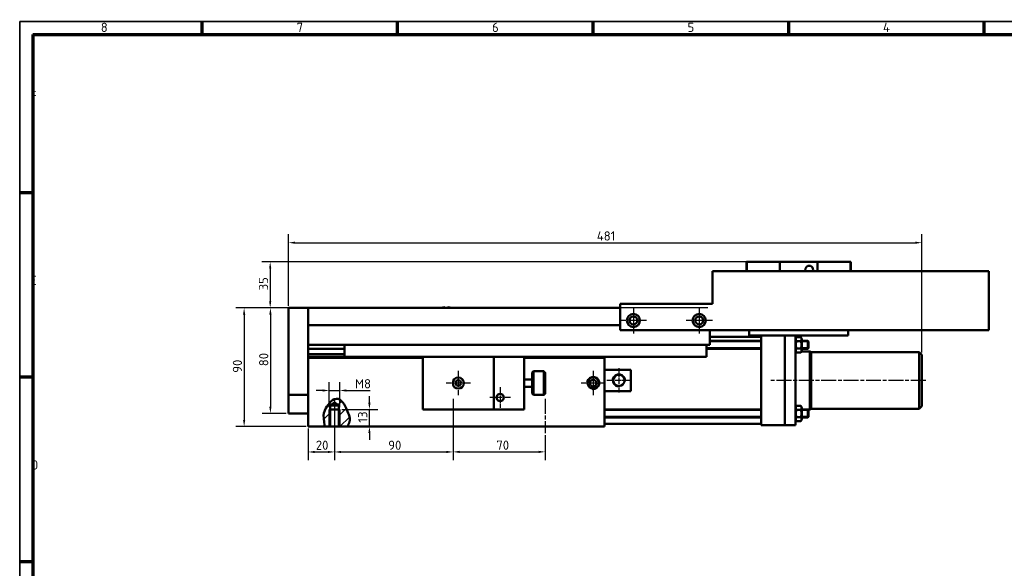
# Model space of a CAD drawing. Header units: millimetres. Extents: x 10 to 1178, y 10 to 831.
# Tile 2 of 5: x 10 to 758, y 415 to 831. Entities that reach past the tile are written whole.
import ezdxf

# ---------------------------------------------------------------- set-up
doc = ezdxf.new("R2010")
doc.units = ezdxf.units.MM
doc.header["$LTSCALE"] = 2
doc.linetypes.add('CHAIN', pattern=[0.3543, 0.2362, -0.0295, 0.0591, -0.0295])
doc.layers.get('0').update_dxf_attribs({"lineweight": 25})
for name, color, linetype, lineweight in [('Bemaßung (ISO)', 7, 'Continuous', 25), ('Mittellinie (ISO)', 7, 'Continuous', 25), ('Mittelpunktmarkierung (ISO)', 7, 'Continuous', 25), ('Rahmen (ISO)', 7, 'Continuous', 70), ('Schraffur (ISO)', 7, 'Continuous', 18), ('Sichtbar (ISO)', 7, 'Continuous', 50), ('Sichtbar schmal (ISO)', 7, 'Continuous', 35), ('Symbol (ISO)', 7, 'Continuous', 25)]:
    doc.layers.add(name, color=color, linetype=linetype, lineweight=lineweight)
doc.styles.add('Notiztext (DIN)', font='isocpeur.ttf')
doc.dimstyles.new('Standard (DIN)', dxfattribs={"dimscale": 2, "dimtxt": 3.5, "dimasz": 2.5, "dimexe": 3.175, "dimexo": 0.8, "dimgap": 0.8, "dimtad": 1, "dimdec": 3, "dimrnd": 1e-08, "dimtxsty": 'Notiztext (DIN)', "dimcen": 0.09, "dimdle": 10, "dimclrd": 256, "dimclre": 256, "dimclrt": 256, "dimazin": 2, "dimtfac": 0.571429, "dimtdec": 3, "dimtmove": 0, "dimatfit": 3, "dimfxl": 1, "dimtolj": 1, "dimlwd": -1, "dimlwe": -1, "dimarcsym": 0})

# ---------------------------------------------------------------- blocks, each defined once
blk = doc.blocks.new('Ränder Hagen+Goebel Rahmen')
at = {"layer": 'Rahmen (ISO)', "linetype": 'Continuous', "lineweight": 35}
for q in [(5, 5), (589, 415)]:
    blk.add_line((5, 415), q, dxfattribs=at)
at = {"layer": 'Rahmen (ISO)'}
for p, q in [((74.25, 410), (74.25, 415)), ((148.5, 410), (148.5, 415)), ((222.75, 410), (222.75, 415)), ((297, 410), (297, 415)), ((371.25, 410), (371.25, 415)), ((10, 410), (584, 410)), ((10, 410), (10, 10)), ((10, 350), (5, 350)), ((10, 280), (5, 280)), ((10, 210), (5, 210))]:
    blk.add_line(p, q, dxfattribs=at)
at = {"layer": 'Symbol (ISO)', "char_height": 3.5, "style": 'Notiztext (DIN)'}
for s, insert, attachment_point in [('8', (37.125, 411), 8), ('7', (111.375, 411), 8), ('6', (185.625, 411), 8), ('5', (259.875, 411), 8), ('4', (334.125, 411), 8), ('F', (9, 385), 7), ('E', (9, 315), 7), ('D', (9, 245), 7)]:
    blk.add_mtext(s, dxfattribs=dict(at, insert=insert, attachment_point=attachment_point))
blk = doc.blocks.new('*D6')
at = {"layer": 'Bemaßung (ISO)'}
for p, q in [((227.49, 612.66), (194.06, 612.66)), ((200.41, 607.66), (200.41, 537.66)), ((212.49, 532.66), (194.06, 532.66))]:
    blk.add_line(p, q, dxfattribs=at)
for points in [[(199.57, 607.66), (201.24, 607.66), (200.41, 612.66)], [(199.57, 537.66), (201.24, 537.66), (200.41, 532.66)]]:
    blk.add_solid(points, dxfattribs=at)
at = {"layer": 'Defpoints', "color": 0}
for p in [(229.09, 612.66), (200.41, 532.66), (214.09, 532.66)]:
    blk.add_point(p, dxfattribs=at)
at = {"layer": 'Bemaßung (ISO)', "insert": (191.81, 568.46), "char_height": 7, "attachment_point": 1, "rotation": 90, "style": 'Notiztext (DIN)'}
blk.add_mtext('\\A1;80', dxfattribs=at)
blk = doc.blocks.new('*D8')
at = {"layer": 'Bemaßung (ISO)'}
for p, q in [((532.49, 612.66), (174.09, 612.66)), ((180.44, 607.66), (180.44, 527.66)), ((227.49, 522.66), (174.09, 522.66))]:
    blk.add_line(p, q, dxfattribs=at)
for points in [[(179.61, 607.66), (181.28, 607.66), (180.44, 612.66)], [(179.61, 527.66), (181.28, 527.66), (180.44, 522.66)]]:
    blk.add_solid(points, dxfattribs=at)
at = {"layer": 'Defpoints', "color": 0}
for p in [(534.09, 612.66), (180.44, 522.66), (229.09, 522.66)]:
    blk.add_point(p, dxfattribs=at)
at = {"layer": 'Bemaßung (ISO)', "insert": (171.84, 563.46), "char_height": 7, "attachment_point": 1, "rotation": 90, "style": 'Notiztext (DIN)'}
blk.add_mtext('\\A1;90', dxfattribs=at)
blk = doc.blocks.new('*D15')
at = {"layer": 'Bemaßung (ISO)'}
for p, q in [((229.09, 521.06), (229.09, 497.04)), ((249.09, 516.06), (249.09, 497.04)), ((234.09, 503.39), (244.09, 503.39))]:
    blk.add_line(p, q, dxfattribs=at)
for points in [[(234.09, 504.22), (234.09, 502.55), (229.09, 503.39)], [(244.09, 504.22), (244.09, 502.55), (249.09, 503.39)]]:
    blk.add_solid(points, dxfattribs=at)
at = {"layer": 'Defpoints', "color": 0}
for p in [(229.09, 522.66), (249.09, 517.66), (249.09, 503.39)]:
    blk.add_point(p, dxfattribs=at)
at = {"layer": 'Bemaßung (ISO)', "insert": (234.89, 511.99), "char_height": 7, "attachment_point": 1, "style": 'Notiztext (DIN)'}
blk.add_mtext('\\A1;20', dxfattribs=at)
blk = doc.blocks.new('*D16')
at = {"layer": 'Bemaßung (ISO)'}
for p, q in [((249.09, 542.06), (249.09, 497.04)), ((339.09, 516.06), (339.09, 497.04)), ((254.09, 503.39), (334.09, 503.39))]:
    blk.add_line(p, q, dxfattribs=at)
for points in [[(254.09, 504.22), (254.09, 502.55), (249.09, 503.39)], [(334.09, 504.22), (334.09, 502.55), (339.09, 503.39)]]:
    blk.add_solid(points, dxfattribs=at)
at = {"layer": 'Defpoints', "color": 0}
for p in [(249.09, 543.66), (339.09, 517.66), (339.09, 503.39)]:
    blk.add_point(p, dxfattribs=at)
at = {"layer": 'Bemaßung (ISO)', "insert": (289.89, 511.99), "char_height": 7, "attachment_point": 1, "style": 'Notiztext (DIN)'}
blk.add_mtext('\\A1;90', dxfattribs=at)
blk = doc.blocks.new('*D17')
at = {"layer": 'Bemaßung (ISO)'}
for p, q in [((339.09, 542.06), (339.09, 497.09)), ((409.09, 516.06), (409.09, 497.09)), ((344.09, 503.44), (404.09, 503.44))]:
    blk.add_line(p, q, dxfattribs=at)
for points in [[(344.09, 504.27), (344.09, 502.6), (339.09, 503.44)], [(404.09, 504.27), (404.09, 502.6), (409.09, 503.44)]]:
    blk.add_solid(points, dxfattribs=at)
at = {"layer": 'Defpoints', "color": 0}
for p in [(339.09, 543.66), (409.09, 517.66), (409.09, 503.44)]:
    blk.add_point(p, dxfattribs=at)
at = {"layer": 'Bemaßung (ISO)', "insert": (371.99, 512.04), "char_height": 7, "attachment_point": 1, "style": 'Notiztext (DIN)'}
blk.add_mtext('\\A1;70', dxfattribs=at)
blk = doc.blocks.new('*D18')
at = {"layer": 'Bemaßung (ISO)'}
for p, q in [((214.09, 614.26), (214.09, 668.5)), ((695.09, 578.76), (695.09, 668.5)), ((219.09, 662.15), (690.09, 662.15))]:
    blk.add_line(p, q, dxfattribs=at)
for points in [[(219.09, 662.98), (219.09, 661.32), (214.09, 662.15)], [(690.09, 662.98), (690.09, 661.32), (695.09, 662.15)]]:
    blk.add_solid(points, dxfattribs=at)
at = {"layer": 'Defpoints', "color": 0}
for p in [(695.09, 662.15), (214.09, 612.66), (695.09, 577.16)]:
    blk.add_point(p, dxfattribs=at)
at = {"layer": 'Bemaßung (ISO)', "insert": (448.29, 670.75), "char_height": 7, "attachment_point": 1, "style": 'Notiztext (DIN)'}
blk.add_mtext('\\A1;481', dxfattribs=at)
blk = doc.blocks.new('*D19')
at = {"layer": 'Bemaßung (ISO)'}
for p, q in [((275.61, 540.66), (275.61, 545.66)), ((254.69, 535.66), (281.96, 535.66)), ((275.61, 522.66), (275.61, 535.66)), ((254.69, 522.66), (281.96, 522.66)), ((275.61, 517.66), (275.61, 512.66))]:
    blk.add_line(p, q, dxfattribs=at)
for points in [[(274.77, 540.66), (276.44, 540.66), (275.61, 535.66)], [(274.77, 517.66), (276.44, 517.66), (275.61, 522.66)]]:
    blk.add_solid(points, dxfattribs=at)
at = {"layer": 'Defpoints', "color": 0}
for p in [(253.09, 535.66), (275.61, 535.66), (253.09, 522.66)]:
    blk.add_point(p, dxfattribs=at)
at = {"layer": 'Bemaßung (ISO)', "insert": (267.01, 525.66), "char_height": 7, "attachment_point": 1, "rotation": 90, "style": 'Notiztext (DIN)'}
blk.add_mtext('\\A1;13', dxfattribs=at)
blk = doc.blocks.new('*D20')
at = {"layer": 'Bemaßung (ISO)'}
for p, q in [((245.09, 537.26), (245.09, 556.36)), ((253.09, 537.26), (253.09, 556.36)), ((240.09, 550.01), (235.09, 550.01)), ((245.09, 550.01), (253.09, 550.01)), ((258.09, 550.01), (276.09, 550.01))]:
    blk.add_line(p, q, dxfattribs=at)
for points in [[(240.09, 550.85), (240.09, 549.18), (245.09, 550.01)], [(258.09, 550.85), (258.09, 549.18), (253.09, 550.01)]]:
    blk.add_solid(points, dxfattribs=at)
at = {"layer": 'Defpoints', "color": 0}
for p in [(253.09, 550.01), (245.09, 535.66), (253.09, 535.66)]:
    blk.add_point(p, dxfattribs=at)
at = {"layer": 'Bemaßung (ISO)', "insert": (264.69, 558.61), "char_height": 7, "attachment_point": 1, "style": 'Notiztext (DIN)'}
blk.add_mtext('\\A1;M8', dxfattribs=at)
blk = doc.blocks.new('*D21')
at = {"layer": 'Bemaßung (ISO)'}
for p, q in [((579.83, 647.66), (193.89, 647.66)), ((200.24, 642.66), (200.24, 617.66)), ((227.49, 612.66), (193.89, 612.66))]:
    blk.add_line(p, q, dxfattribs=at)
for points in [[(199.41, 642.66), (201.07, 642.66), (200.24, 647.66)], [(199.41, 617.66), (201.07, 617.66), (200.24, 612.66)]]:
    blk.add_solid(points, dxfattribs=at)
at = {"layer": 'Defpoints', "color": 0}
for p in [(581.43, 647.66), (200.24, 612.66), (229.09, 612.66)]:
    blk.add_point(p, dxfattribs=at)
at = {"layer": 'Bemaßung (ISO)', "insert": (191.64, 625.96), "char_height": 7, "attachment_point": 1, "rotation": 90, "style": 'Notiztext (DIN)'}
blk.add_mtext('\\A1;35', dxfattribs=at)

msp = doc.modelspace()

# ---------------------------------------------------------------- hatches: boundary and pattern name
at = {"layer": 'Schraffur (ISO)'}
h = msp.add_hatch(dxfattribs=at)
h.set_pattern_fill('ANSI31', color=256, scale=50.8, style=0)
h.set_pattern_definition([(45, (0, 0), (-4.49013, 4.49013), [])])
edge = h.paths.add_edge_path()
edge.add_spline(control_points=[(241.77, 522.6645), (241.4016, 524.1637), (241.2334, 525.7408), (240.764, 530.2766), (240.6414, 531.2517), (241.4079, 534.5817), (242.2649, 536.2247), (243.8978, 538.921), (245.1211, 540.5066), (247.2082, 542.3689), (248.0555, 542.9779), (249.5573, 543.6137), (250.183, 543.772), (251.3753, 543.7892), (251.9027, 543.6891), (252.9829, 543.2622), (253.4999, 542.922), (254.7318, 541.8674), (255.3945, 541.0216), (257.2047, 538.2829), (258.2514, 535.9014), (260.5368, 530.2849), (260.6882, 529.0379), (260.7629, 527.4554), (260.643, 526.7317), (260.0386, 524.93), (259.5041, 523.8768), (258.9201, 522.6645)], knot_values=[0.05164146, 0.05164146, 0.05164146, 0.05164146, 0.51357304, 0.51357304, 1.273522, 1.273522, 2.06943572, 2.06943572, 3.14598176, 3.14598176, 3.73307333, 3.73307333, 4.11607172, 4.11607172, 4.44176173, 4.44176173, 4.80636563, 4.80636563, 5.40622942, 5.40622942, 6.76761397, 6.76761397, 9.51533237, 9.51533237, 12.28790456, 12.28790456, 15.65885646, 15.65885646, 15.65885646, 15.65885646], degree=3, periodic=0)
edge.add_line((258.9201, 522.6645), (253.0861, 522.6645))
edge.add_line((253.0861, 522.6645), (252.4096, 522.6645))
edge.add_line((252.4096, 522.6645), (252.4096, 535.6645))
edge.add_line((252.4096, 535.6645), (252.4096, 538.6645))
edge.add_line((252.4096, 538.6645), (249.0861, 540.6615))
edge.add_line((249.0861, 540.6615), (245.7626, 538.6645))
edge.add_line((245.7626, 538.6645), (245.7626, 535.6645))
edge.add_line((245.7626, 535.6645), (245.7626, 522.6645))
edge.add_line((245.7626, 522.6645), (245.0861, 522.6645))
edge.add_line((245.0861, 522.6645), (241.77, 522.6645))

# ---------------------------------------------------------------- linework, layer by layer
at = {"layer": 'Mittellinie (ISO)', "linetype": 'CHAIN', "ltscale": 23.990969}
for p, q in [((698.0861, 557.6645), (580.3826, 557.6645)), ((249.0861, 543.6645), (249.0861, 517.6645)), ((339.0861, 543.6645), (339.0861, 517.6645)), ((409.0861, 543.6645), (409.0861, 517.6645))]:
    msp.add_line(p, q, dxfattribs=at)
at = {"layer": 'Mittelpunktmarkierung (ISO)', "linetype": 'CHAIN', "ltscale": 11.111974}
for p, q in [((476.0861, 613.1645), (476.0861, 593.1645)), ((526.0861, 613.1645), (526.0861, 593.1645)), ((486.0861, 603.1645), (466.0861, 603.1645)), ((536.0861, 603.1645), (516.0861, 603.1645))]:
    msp.add_line(p, q, dxfattribs=at)
at = {"layer": 'Mittelpunktmarkierung (ISO)', "linetype": 'CHAIN', "ltscale": 10.278568}
for p, q in [((343.0861, 564.9145), (343.0861, 546.4145)), ((352.3361, 555.6645), (333.8361, 555.6645))]:
    msp.add_line(p, q, dxfattribs=at)
at = {"layer": 'Mittelpunktmarkierung (ISO)', "linetype": 'CHAIN', "ltscale": 10.315238}
for p, q in [((445.5861, 564.9475), (445.5861, 546.3815)), ((465.0861, 566.9473), (465.0861, 548.3813)), ((454.8691, 555.6645), (436.3031, 555.6645)), ((474.3691, 557.6643), (455.8031, 557.6643))]:
    msp.add_line(p, q, dxfattribs=at)
at = {"layer": 'Mittelpunktmarkierung (ISO)', "linetype": 'CHAIN', "ltscale": 8.611757}
for p, q in [((374.8871, 552.4145), (374.8871, 536.9145)), ((382.6371, 544.6645), (367.1371, 544.6645))]:
    msp.add_line(p, q, dxfattribs=at)
at = {"layer": 'Sichtbar (ISO)'}
for p, q in [((562.1861, 647.5645), (562.0861, 647.5645)), ((562.0861, 647.5645), (562.0861, 640.6645)), ((562.1861, 647.5645), (562.1861, 647.6645)), ((563.4771, 647.6645), (562.1861, 647.6645)), ((562.1861, 640.6645), (562.1861, 647.5645)), ((563.4771, 647.6645), (565.4759, 647.6645)), ((570.5214, 647.6645), (565.4759, 647.6645)), ((573.0214, 647.6645), (570.5214, 647.6645)), ((581.4327, 647.6645), (573.0214, 647.6645)), ((583.4643, 647.6645), (581.4327, 647.6645)), ((586.8927, 647.6645), (583.4643, 647.6645)), ((587.3611, 647.6645), (586.8927, 647.6645)), ((587.3611, 647.6645), (588.3611, 647.6645)), ((587.3611, 640.6645), (587.3611, 647.6645)), ((614.8111, 647.6645), (588.3611, 647.6645)), ((614.8111, 647.6645), (615.8111, 647.6645)), ((616.2796, 647.6645), (615.8111, 647.6645)), ((615.8111, 640.6645), (615.8111, 647.6645)), ((619.708, 647.6645), (616.2796, 647.6645)), ((621.7395, 647.6645), (619.708, 647.6645)), ((630.1509, 647.6645), (621.7395, 647.6645)), ((632.6509, 647.6645), (630.1509, 647.6645)), ((637.6963, 647.6645), (632.6509, 647.6645)), ((637.6963, 647.6645), (639.6951, 647.6645)), ((640.9861, 647.6645), (639.6951, 647.6645)), ((640.9861, 647.5645), (640.9861, 647.6645)), ((640.9861, 640.6645), (640.9861, 647.5645)), ((641.0861, 647.5645), (640.9861, 647.5645)), ((641.0861, 640.6645), (641.0861, 647.5645)), ((536.0861, 640.6645), (746.0861, 640.6645)), ((536.0861, 615.6645), (536.0861, 640.6645)), ((746.0861, 640.6645), (746.0861, 595.6645)), ((466.0861, 595.6645), (466.0861, 615.6645)), ((466.0861, 615.6645), (536.0861, 615.6645)), ((214.0861, 612.6645), (214.0861, 546.6645)), ((229.0861, 612.6645), (214.0861, 612.6645)), ((466.0861, 612.6645), (229.0861, 612.6645)), ((229.0861, 612.6645), (229.0861, 546.6645)), ((466.0861, 599.6645), (229.0861, 599.6645)), ((746.0861, 595.6645), (466.0861, 595.6645)), ((534.0861, 584.6645), (534.0861, 595.6645)), ((564.0861, 591.6645), (564.0861, 595.6645)), ((639.0861, 591.6645), (564.0861, 591.6645)), ((573.0861, 591.6645), (573.0861, 523.6645)), ((591.0861, 591.6645), (591.0861, 523.6645)), ((591.0861, 523.6645), (591.0861, 591.6645)), ((599.0861, 523.6645), (599.0861, 591.6645)), ((639.0861, 591.6645), (639.0861, 595.6645)), ((229.0861, 584.6645), (534.0861, 584.6645)), ((256.5861, 584.6645), (256.5861, 575.6645)), ((531.5861, 575.6645), (531.5861, 584.6645)), ((534.0861, 590.6645), (573.0861, 590.6645)), ((534.0861, 587.6645), (573.0861, 587.6645)), ((599.0861, 589.0645), (599.8791, 590.438)), ((603.2931, 590.438), (599.8791, 590.438)), ((603.2931, 587.5513), (599.8791, 587.5513)), ((604.0861, 589.0645), (603.2931, 590.438)), ((604.0861, 580.2645), (604.0861, 589.0645)), ((604.0861, 587.6645), (608.5861, 587.6645)), ((608.5861, 581.6645), (608.5861, 587.6645)), ((609.0861, 587.1645), (608.5861, 587.6645)), ((608.5861, 581.6645), (608.5861, 587.6645)), ((609.0861, 587.1645), (609.0861, 582.1645)), ((229.0861, 581.6645), (256.5861, 581.6645)), ((229.0861, 577.5683), (256.5861, 577.5683)), ((531.5861, 581.6645), (573.0861, 581.6645)), ((599.0861, 580.2645), (599.8791, 578.891)), ((599.4325, 579.6645), (599.0861, 579.6645)), ((603.2931, 581.7778), (599.8791, 581.7778)), ((603.2931, 578.891), (599.8791, 578.891)), ((604.0861, 580.2645), (603.2931, 578.891)), ((610.0861, 579.6645), (603.7397, 579.6645)), ((604.0861, 581.6645), (608.5861, 581.6645)), ((609.0861, 582.1645), (608.5861, 581.6645)), ((610.0861, 579.6645), (610.0861, 535.6645)), ((611.0861, 579.1645), (610.0861, 579.6645)), ((611.0861, 579.1645), (611.0861, 536.1645)), ((693.0861, 579.1645), (611.0861, 579.1645)), ((693.0861, 579.1645), (693.0861, 536.1645)), ((695.0861, 577.1645), (693.0861, 579.1645)), ((695.0861, 577.1645), (695.0861, 538.1645)), ((229.0861, 575.6645), (256.5861, 575.6645)), ((229.0861, 574.6645), (316.0861, 574.6645)), ((316.0861, 575.6645), (256.5861, 575.6645)), ((370.0861, 575.6645), (316.0861, 575.6645)), ((316.0861, 575.6645), (316.0861, 535.6645)), ((370.0861, 575.6645), (393.0861, 575.6645)), ((370.0861, 535.6645), (370.0861, 575.6645)), ((393.0861, 535.6645), (393.0861, 575.6645)), ((531.5861, 575.6645), (393.0861, 575.6645)), ((393.0861, 574.6645), (454.0861, 574.6645)), ((454.0861, 574.6645), (454.0861, 575.6645)), ((454.0861, 522.6645), (454.0861, 574.6645)), ((399.0861, 563.6645), (400.0861, 564.6645)), ((399.0861, 547.6645), (399.0861, 563.6645)), ((400.0861, 564.6645), (400.0861, 546.6645)), ((400.0861, 564.6645), (406.0861, 564.6645)), ((406.0861, 564.6645), (406.0861, 564.5736)), ((406.0861, 564.6354), (408.0861, 564.6354)), ((408.0861, 564.5736), (406.0861, 564.5736)), ((408.0861, 546.6936), (408.0861, 564.5736)), ((409.0861, 563.6289), (409.0861, 563.567)), ((409.0861, 563.567), (409.0861, 547.7001)), ((454.0861, 565.7268), (474.0861, 565.7268)), ((474.0861, 549.6022), (474.0861, 565.7268)), ((340.7977, 555.9749), (342.2107, 557.8016)), ((341.6731, 553.8379), (340.7977, 555.9749)), ((343.9615, 553.5274), (341.6731, 553.8379)), ((342.2107, 557.8016), (344.4992, 557.4911)), ((345.3746, 555.3541), (343.9615, 553.5274)), ((344.4992, 557.4911), (345.3746, 555.3541)), ((393.0861, 558.4145), (399.0861, 558.4145)), ((229.0861, 546.6645), (214.0861, 546.6645)), ((214.0861, 546.6645), (214.0861, 532.6645)), ((229.0861, 522.6645), (229.0861, 546.6645)), ((393.0861, 552.9145), (399.0861, 552.9145)), ((399.0861, 547.6645), (400.0861, 546.6645)), ((400.0861, 546.6645), (406.0861, 546.6645)), ((406.0861, 546.6936), (408.0861, 546.6936)), ((406.0861, 546.6936), (406.0861, 546.6645)), ((474.0861, 549.6022), (454.0861, 549.6022)), ((249.0861, 540.6615), (245.7626, 538.6645)), ((245.7626, 538.6645), (245.7626, 522.6645)), ((245.7626, 538.6645), (252.4096, 538.6645)), ((252.4096, 538.6645), (249.0861, 540.6615)), ((252.4096, 522.6645), (252.4096, 538.6645)), ((229.0861, 532.6645), (214.0861, 532.6645)), ((245.0861, 535.6645), (253.0861, 535.6645)), ((316.0861, 535.6645), (370.0861, 535.6645)), ((370.0861, 535.6645), (393.0861, 535.6645)), ((454.0861, 535.5647), (573.0861, 535.5647)), ((599.0861, 536.9645), (599.8791, 538.338)), ((603.2931, 538.338), (599.8791, 538.338)), ((603.2931, 535.4513), (599.8791, 535.4513)), ((604.0861, 536.9645), (603.2931, 538.338)), ((604.0861, 528.1645), (604.0861, 536.9645)), ((610.0861, 535.6645), (604.0861, 535.6645)), ((604.0861, 535.5647), (608.5861, 535.5647)), ((608.5861, 529.5647), (608.5861, 535.5647)), ((609.0861, 535.0647), (608.5861, 535.5647)), ((608.5861, 529.5647), (608.5861, 535.5647)), ((609.0861, 535.0647), (609.0861, 530.0647)), ((611.0861, 536.1645), (610.0861, 535.6645)), ((693.0861, 536.1645), (611.0861, 536.1645)), ((695.0861, 538.1645), (693.0861, 536.1645)), ((454.0861, 529.5647), (573.0861, 529.5647)), ((454.0861, 524.6645), (573.0861, 524.6645)), ((591.0861, 523.6645), (573.0861, 523.6645)), ((591.0861, 523.6645), (599.0861, 523.6645)), ((599.0861, 528.1645), (599.8791, 526.791)), ((603.2931, 529.6778), (599.8791, 529.6778)), ((603.2931, 526.791), (599.8791, 526.791)), ((604.0861, 528.1645), (603.2931, 526.791)), ((604.0861, 529.5647), (608.5861, 529.5647)), ((609.0861, 530.0647), (608.5861, 529.5647)), ((608.5861, 529.5645), (608.5861, 529.5647)), ((229.0861, 522.6645), (241.77, 522.6645)), ((245.7626, 522.6645), (241.77, 522.6645)), ((252.4096, 522.6645), (245.7626, 522.6645)), ((258.9201, 522.6645), (252.4096, 522.6645)), ((258.9201, 522.6645), (454.0861, 522.6645))]:
    msp.add_line(p, q, dxfattribs=at)
at = {"layer": 'Sichtbar (ISO)', "flags": 128}
for points in [[(599.8791, 590.438), (599.8032, 590.3016), (599.7355, 590.1697), (599.6755, 590.0417), (599.6228, 589.9172), (599.5771, 589.7957), (599.5381, 589.6767), (599.5054, 589.5599), (599.479, 589.4448), (599.4586, 589.3311), (599.4441, 589.2184), (599.4354, 589.1063), (599.4325, 588.9946), (599.4354, 588.8829), (599.4441, 588.7709), (599.4586, 588.6582), (599.479, 588.5445), (599.5054, 588.4294), (599.5381, 588.3125), (599.5771, 588.1935), (599.6228, 588.072), (599.6755, 587.9475), (599.7355, 587.8196), (599.8032, 587.6877), (599.8791, 587.5513)], [(599.8791, 587.5513), (599.8032, 587.2784), (599.7355, 587.0146), (599.6755, 586.7587), (599.6228, 586.5097), (599.5771, 586.2667), (599.5381, 586.0287), (599.5054, 585.795), (599.479, 585.5648), (599.4586, 585.3374), (599.4441, 585.112), (599.4354, 584.8879), (599.4325, 584.6645), (599.4354, 584.4411), (599.4441, 584.217), (599.4586, 583.9916), (599.479, 583.7642), (599.5054, 583.534), (599.5381, 583.3003), (599.5771, 583.0623), (599.6228, 582.8193), (599.6755, 582.5703), (599.7355, 582.3144), (599.8032, 582.0506), (599.8791, 581.7778)], [(603.2931, 587.5513), (603.369, 587.6877), (603.4367, 587.8196), (603.4967, 587.9475), (603.5494, 588.072), (603.5951, 588.1935), (603.6342, 588.3125), (603.6668, 588.4294), (603.6933, 588.5445), (603.7137, 588.6582), (603.7282, 588.7709), (603.7368, 588.8829), (603.7397, 588.9946), (603.7368, 589.1063), (603.7282, 589.2184), (603.7137, 589.3311), (603.6933, 589.4448), (603.6668, 589.5599), (603.6342, 589.6767), (603.5951, 589.7957), (603.5494, 589.9172), (603.4967, 590.0417), (603.4367, 590.1697), (603.369, 590.3016), (603.2931, 590.438)], [(603.2931, 581.7778), (603.369, 582.0506), (603.4367, 582.3144), (603.4967, 582.5703), (603.5494, 582.8193), (603.5951, 583.0623), (603.6342, 583.3003), (603.6668, 583.534), (603.6933, 583.7642), (603.7137, 583.9916), (603.7282, 584.217), (603.7368, 584.4411), (603.7397, 584.6645), (603.7368, 584.8879), (603.7282, 585.112), (603.7137, 585.3374), (603.6933, 585.5648), (603.6668, 585.795), (603.6342, 586.0287), (603.5951, 586.2667), (603.5494, 586.5097), (603.4967, 586.7587), (603.4367, 587.0146), (603.369, 587.2784), (603.2931, 587.5513)], [(599.8791, 581.7778), (599.8032, 581.6413), (599.7355, 581.5094), (599.6755, 581.3815), (599.6228, 581.257), (599.5771, 581.1355), (599.5381, 581.0165), (599.5054, 580.8996), (599.479, 580.7845), (599.4586, 580.6708), (599.4441, 580.5581), (599.4354, 580.4461), (599.4325, 580.3344), (599.4354, 580.2227), (599.4441, 580.1106), (599.4586, 579.9979), (599.479, 579.8842), (599.5054, 579.7691), (599.5381, 579.6523), (599.5771, 579.5333), (599.6228, 579.4118), (599.6755, 579.2873), (599.7355, 579.1593), (599.8032, 579.0274), (599.8791, 578.891)], [(603.2931, 578.891), (603.369, 579.0274), (603.4367, 579.1593), (603.4967, 579.2873), (603.5494, 579.4118), (603.5951, 579.5333), (603.6342, 579.6523), (603.6668, 579.7691), (603.6933, 579.8842), (603.7137, 579.9979), (603.7282, 580.1106), (603.7368, 580.2227), (603.7397, 580.3344), (603.7368, 580.4461), (603.7282, 580.5581), (603.7137, 580.6708), (603.6933, 580.7845), (603.6668, 580.8996), (603.6342, 581.0165), (603.5951, 581.1355), (603.5494, 581.257), (603.4967, 581.3815), (603.4367, 581.5094), (603.369, 581.6413), (603.2931, 581.7778)], [(408.0861, 564.6354), (408.1302, 564.5911), (408.1741, 564.5469), (408.2178, 564.503), (408.2612, 564.4593), (408.3045, 564.4158), (408.3475, 564.3725), (408.3903, 564.3295), (408.4329, 564.2866), (408.4752, 564.244), (408.5174, 564.2016), (408.5593, 564.1594), (408.601, 564.1173), (408.6426, 564.0755), (408.6839, 564.034), (408.725, 563.9926), (408.7659, 563.9514), (408.8066, 563.9104), (408.8472, 563.8696), (408.8875, 563.829), (408.9276, 563.7886), (408.9675, 563.7484), (409.0072, 563.7084), (409.0468, 563.6685), (409.0861, 563.6289)], [(409.0861, 563.567), (409.0468, 563.6067), (409.0072, 563.6465), (408.9675, 563.6865), (408.9276, 563.7267), (408.8875, 563.7671), (408.8472, 563.8077), (408.8066, 563.8485), (408.7659, 563.8895), (408.725, 563.9307), (408.6839, 563.9721), (408.6426, 564.0137), (408.601, 564.0555), (408.5593, 564.0975), (408.5174, 564.1397), (408.4752, 564.1821), (408.4329, 564.2247), (408.3903, 564.2676), (408.3475, 564.3106), (408.3045, 564.3539), (408.2612, 564.3974), (408.2178, 564.4411), (408.1741, 564.485), (408.1302, 564.5292), (408.0861, 564.5736)], [(408.0861, 546.6936), (408.1302, 546.7379), (408.1741, 546.7821), (408.2178, 546.826), (408.2612, 546.8697), (408.3045, 546.9132), (408.3475, 546.9565), (408.3903, 546.9995), (408.4329, 547.0424), (408.4752, 547.085), (408.5174, 547.1274), (408.5593, 547.1697), (408.601, 547.2117), (408.6426, 547.2535), (408.6839, 547.2951), (408.725, 547.3364), (408.7659, 547.3776), (408.8066, 547.4186), (408.8472, 547.4594), (408.8875, 547.5), (408.9276, 547.5404), (408.9675, 547.5806), (409.0072, 547.6207), (409.0468, 547.6605), (409.0861, 547.7001)], [(241.77, 522.6645), (241.2405, 525.7641), (240.9053, 528.9305), (240.7841, 531.0803), (241.0191, 532.8924), (241.644, 534.8048), (242.4657, 536.5136), (243.2955, 537.9088), (244.2113, 539.2204), (245.2346, 540.4686), (246.3437, 541.5961), (247.5615, 542.5764), (248.922, 543.3445), (250.3957, 543.753), (251.91, 543.6517), (253.3043, 543.0217), (254.491, 542.0295), (255.5058, 540.8198), (256.366, 539.5225), (257.1466, 538.1316), (257.8555, 536.6975), (258.4871, 535.2886), (259.0361, 533.973), (259.4919, 532.8183), (259.8564, 531.8324), (260.1398, 530.9983), (260.3528, 530.299), (260.5057, 529.7175), (260.609, 529.237), (260.6733, 528.8402), (260.7089, 528.5104), (260.7263, 528.2304), (260.7321, 527.9699), (260.7264, 527.7133), (260.7094, 527.4591), (260.6809, 527.2062), (260.6411, 526.9532), (260.5899, 526.6988), (260.5275, 526.4418), (260.4538, 526.1807), (260.3689, 525.9145), (260.2735, 525.6435), (260.1688, 525.3689), (260.0555, 525.0903), (259.9341, 524.8072), (259.8056, 524.5192), (259.6704, 524.2258), (259.5294, 523.9268), (259.3831, 523.6215), (259.2324, 523.3097), (259.0778, 522.9908), (258.9201, 522.6645)], [(599.8791, 538.338), (599.8032, 538.2016), (599.7355, 538.0697), (599.6755, 537.9417), (599.6228, 537.8172), (599.5771, 537.6957), (599.5381, 537.5767), (599.5054, 537.4599), (599.479, 537.3448), (599.4586, 537.2311), (599.4441, 537.1184), (599.4354, 537.0063), (599.4325, 536.8946), (599.4354, 536.7829), (599.4441, 536.6709), (599.4586, 536.5582), (599.479, 536.4445), (599.5054, 536.3294), (599.5381, 536.2125), (599.5771, 536.0935), (599.6228, 535.972), (599.6755, 535.8475), (599.7355, 535.7196), (599.8032, 535.5877), (599.8791, 535.4513)], [(599.8791, 535.4513), (599.8032, 535.1784), (599.7355, 534.9146), (599.6755, 534.6587), (599.6228, 534.4097), (599.5771, 534.1667), (599.5381, 533.9287), (599.5054, 533.695), (599.479, 533.4648), (599.4586, 533.2374), (599.4441, 533.012), (599.4354, 532.7879), (599.4325, 532.5645), (599.4354, 532.3411), (599.4441, 532.117), (599.4586, 531.8916), (599.479, 531.6642), (599.5054, 531.434), (599.5381, 531.2003), (599.5771, 530.9623), (599.6228, 530.7193), (599.6755, 530.4703), (599.7355, 530.2144), (599.8032, 529.9506), (599.8791, 529.6778)], [(603.2931, 535.4513), (603.369, 535.5877), (603.4367, 535.7196), (603.4967, 535.8475), (603.5494, 535.972), (603.5951, 536.0935), (603.6342, 536.2125), (603.6668, 536.3294), (603.6933, 536.4445), (603.7137, 536.5582), (603.7282, 536.6709), (603.7368, 536.7829), (603.7397, 536.8946), (603.7368, 537.0063), (603.7282, 537.1184), (603.7137, 537.2311), (603.6933, 537.3448), (603.6668, 537.4599), (603.6342, 537.5767), (603.5951, 537.6957), (603.5494, 537.8172), (603.4967, 537.9417), (603.4367, 538.0697), (603.369, 538.2016), (603.2931, 538.338)], [(603.2931, 529.6778), (603.369, 529.9506), (603.4367, 530.2144), (603.4967, 530.4703), (603.5494, 530.7193), (603.5951, 530.9623), (603.6342, 531.2003), (603.6668, 531.434), (603.6933, 531.6642), (603.7137, 531.8916), (603.7282, 532.117), (603.7368, 532.3411), (603.7397, 532.5645), (603.7368, 532.7879), (603.7282, 533.012), (603.7137, 533.2374), (603.6933, 533.4648), (603.6668, 533.695), (603.6342, 533.9287), (603.5951, 534.1667), (603.5494, 534.4097), (603.4967, 534.6587), (603.4367, 534.9146), (603.369, 535.1784), (603.2931, 535.4513)], [(599.8791, 529.6778), (599.8032, 529.5413), (599.7355, 529.4094), (599.6755, 529.2815), (599.6228, 529.157), (599.5771, 529.0355), (599.5381, 528.9165), (599.5054, 528.7996), (599.479, 528.6845), (599.4586, 528.5708), (599.4441, 528.4581), (599.4354, 528.3461), (599.4325, 528.2344), (599.4354, 528.1227), (599.4441, 528.0106), (599.4586, 527.8979), (599.479, 527.7842), (599.5054, 527.6691), (599.5381, 527.5523), (599.5771, 527.4333), (599.6228, 527.3118), (599.6755, 527.1873), (599.7355, 527.0593), (599.8032, 526.9274), (599.8791, 526.791)], [(603.2931, 526.791), (603.369, 526.9274), (603.4367, 527.0593), (603.4967, 527.1873), (603.5494, 527.3118), (603.5951, 527.4333), (603.6342, 527.5523), (603.6668, 527.6691), (603.6933, 527.7842), (603.7137, 527.8979), (603.7282, 528.0106), (603.7368, 528.1227), (603.7397, 528.2344), (603.7368, 528.3461), (603.7282, 528.4581), (603.7137, 528.5708), (603.6933, 528.6845), (603.6668, 528.7996), (603.6342, 528.9165), (603.5951, 529.0355), (603.5494, 529.157), (603.4967, 529.2815), (603.4367, 529.4094), (603.369, 529.5413), (603.2931, 529.6778)]]:
    msp.add_lwpolyline(points, dxfattribs=at)
at = {"layer": 'Sichtbar (ISO)'}
for centre, radius in [((476.0861, 603.1645), 5), ((476.0861, 603.1645), 3), ((526.0861, 603.1645), 5), ((526.0861, 603.1645), 3), ((465.0861, 557.6643), 4.283), ((343.0861, 555.6645), 4.25), ((445.5861, 555.6645), 4.283), ((445.5861, 555.6645), 2.5), ((374.8871, 544.6645), 2.75)]:
    msp.add_circle(centre, radius, dxfattribs=at)
for centre, radius, start, end in [((609.5861, 641.6645), 2.95, 340.1850719, 199.8149281), ((334.0861, 594.9978), 18.1667, 93.1625008, 103.4736779), ((334.0861, 594.9978), 18.1667, 76.5263221, 86.8374992)]:
    msp.add_arc(centre, radius, start, end, dxfattribs=at)
for centre, end_param in [((335.0839, 594.9978), 6.51192146), ((333.0883, 594.9978), 6.28686014)]:
    msp.add_ellipse(centre, major_axis=(0, 18.1391), ratio=0.06651051, start_param=6.05444916, end_param=end_param, dxfattribs=at)
at = {"layer": 'Sichtbar schmal (ISO)'}
for p, q in [((573.0861, 587.0655), (534.0861, 587.0655)), ((608.5861, 587.0655), (604.0861, 587.0655)), ((531.5861, 582.2635), (573.0861, 582.2635)), ((604.0861, 582.2635), (608.5861, 582.2635)), ((245.0861, 535.6645), (245.0861, 522.6645)), ((253.0861, 522.6645), (253.0861, 535.6645)), ((573.0861, 534.9657), (454.0861, 534.9657)), ((608.5861, 534.9657), (604.0861, 534.9657)), ((454.0861, 530.1637), (573.0861, 530.1637)), ((604.0861, 530.1637), (608.5861, 530.1637))]:
    msp.add_line(p, q, dxfattribs=at)
for centre, start, end in [((465.0861, 557.6643), 350, 260), ((445.5861, 555.6645), 260, 170)]:
    msp.add_arc(centre, 4.864, start, end, dxfattribs=at)

# ---------------------------------------------------------------- block references
at = {"xscale": 2, "yscale": 2, "zscale": 2}
msp.add_blockref('Ränder Hagen+Goebel Rahmen', (0, 0), dxfattribs=at)

# ---------------------------------------------------------------- dimensions: what is measured, and where the dimension line sits
at = {"layer": 'Bemaßung (ISO)'}
for base, p1, p2, angle, picture, middle in [((695.0861, 662.15), (214.0861, 612.6645), (695.0861, 577.1645), 180, '*D18', (454.5861, 662.15)), ((200.2416, 612.6645), (581.4327, 647.6645), (229.0861, 612.6645), 90, '*D21', (200.2416, 630.1645)), ((180.4424, 522.6645), (534.0861, 612.6645), (229.0861, 522.6645), 90, '*D8', (180.4424, 567.6645)), ((200.4061, 532.6645), (229.0861, 612.6645), (214.0861, 532.6645), 90, '*D6', (200.4061, 572.6645)), ((339.0861, 503.3858), (249.0861, 543.6645), (339.0861, 517.6645), 180, '*D16', (294.0861, 503.3858)), ((275.6069, 535.6645), (253.0861, 522.6645), (253.0861, 535.6645), 90, '*D19', (275.6069, 529.1645)), ((409.0861, 503.4356), (339.0861, 543.6645), (409.0861, 517.6645), 180, '*D17', (376.1876, 503.4356)), ((249.0861, 503.3858), (229.0861, 522.6645), (249.0861, 517.6645), 180, '*D15', (239.0861, 503.3858))]:
    dim = msp.add_linear_dim(base=base, p1=p1, p2=p2, angle=angle, dimstyle='Standard (DIN)', override={"dimdec": 3, "dimtp": 0, "dimtm": 0, "dimtdec": 3, "dimatfit": 2}, dxfattribs=at)
    dim.commit()
    dim.dimension.update_dxf_attribs({"geometry": picture, "text_midpoint": middle, "dimtype": 160})
dim = msp.add_linear_dim(base=(253.0861, 550.0128), p1=(245.0861, 535.6645), p2=(253.0861, 535.6645), angle=180, text='M<>', dimstyle='Standard (DIN)', override={"dimdec": 3, "dimtp": 0, "dimtm": 0, "dimtdec": 3, "dimatfit": 2}, dxfattribs=at)
dim.commit()
dim.dimension.update_dxf_attribs({"geometry": '*D20', "text_midpoint": (269.5861, 550.0128), "dimtype": 160})

doc.saveas('drawing.dxf')
